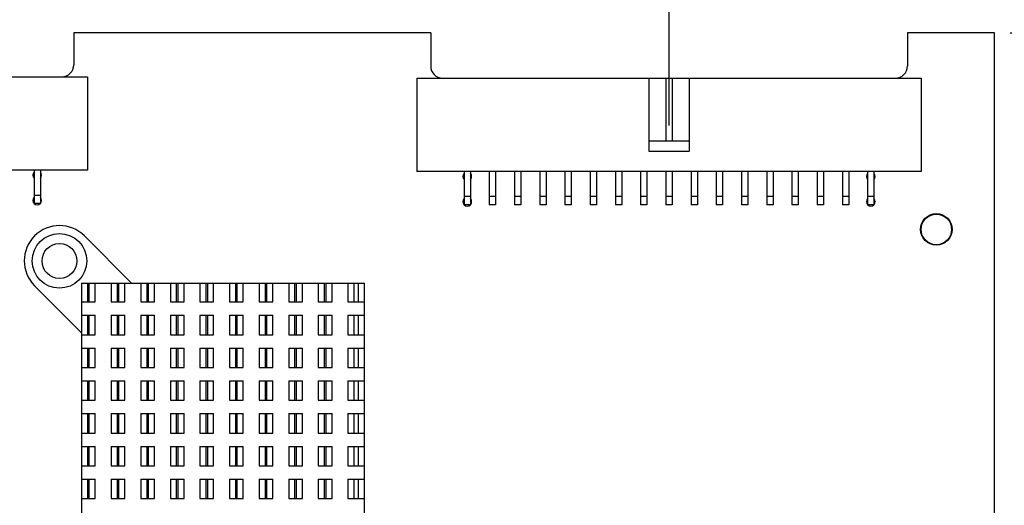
# Model space of a CAD drawing. Header units: inches. Extents: x 0.2 to 16.8, y 0.2 to 10.8.
# Tile 14 of 16: x 10.8 to 14.7, y 6.5 to 8.4. Entities that reach past the tile are written whole.
import ezdxf

# ---------------------------------------------------------------- set-up
doc = ezdxf.new("R2010")
doc.units = ezdxf.units.IN
doc.header["$LTSCALE"] = 0.935
doc.header["$MEASUREMENT"] = 0
doc.layers.get('0').update_dxf_attribs({"linetype": 'CONTINUOUS'})
doc.layers.add('DIMENSIONS', color=7, linetype='CONTINUOUS')
doc.styles.get("Standard").update_dxf_attribs({"font": 'txt', "width": 0.8})
doc.dimstyles.new('DIMSTYLE_1', dxfattribs={"dimtxt": 0.125, "dimasz": 0.18, "dimexe": 0.18, "dimexo": 0.0625, "dimgap": 0.09, "dimtad": 0, "dimtih": 1, "dimtoh": 1, "dimdec": 3, "dimzin": 4, "dimdsep": 46, "dimtxsty": 'STANDARD', "dimblk": '_FILLED', "dimblk1": '_FILLED', "dimblk2": '_FILLED', "dimcen": 0.09, "dimadec": 0, "dimazin": 0, "dimtp": 0.01, "dimtm": 0.01, "dimtfac": 1, "dimtdec": 3, "dimtofl": 0, "dimtmove": 0, "dimatfit": 3, "dimldrblk": '_FILLED', "dimfxl": 1, "dimtolj": 1, "dimtzin": 4, "dimarcsym": 0})

# ---------------------------------------------------------------- blocks, each defined once
blk = doc.blocks.new('_FILLED')
at = {"color": 0, "linetype": 'BYBLOCK'}
blk.add_solid([(0, 0), (-1, 0.174), (-1, -0.174)], dxfattribs=at)
blk = doc.blocks.new('*D2')
at = {"layer": 'DIMENSIONS', "color": 2, "linetype": 'CONTINUOUS'}
for p, q in [((14.7721, 8.3737), (15.829, 8.3737)), ((15.704, 8.3737), (15.704, 6.3107)), ((15.704, 3.9977), (15.704, 6.0607)), ((10.9891, 3.9977), (15.829, 3.9977))]:
    blk.add_line(p, q, dxfattribs=at)
at = {"layer": 'DIMENSIONS', "color": 2, "linetype": 'CONTINUOUS', "xscale": 0.18, "yscale": 0.18, "zscale": 0.18}
for p, rotation in [((15.704, 8.3737), 90), ((15.704, 3.9977), 270)]:
    blk.add_blockref('_FILLED', p, dxfattribs=dict(at, rotation=rotation))
at = {"layer": 'DIMENSIONS', "color": 2, "linetype": 'CONTINUOUS', "insert": (15.704, 6.2482), "char_height": 0.125, "width": 1.425, "attachment_point": 2, "line_spacing_factor": 0.9}
blk.add_mtext('4.376{\\Ftxt.shx;\\W1.000000;\\H0.125000; }[111.15]', dxfattribs=at)
blk = doc.blocks.new('*D3')
at = {"layer": 'DIMENSIONS', "color": 2, "linetype": 'CONTINUOUS'}
for p, q in [((7.7546, 7.91), (7.7546, 10.0642)), ((13.4196, 8.0072), (13.4196, 10.0642)), ((7.7546, 9.9392), (9.8121, 9.9392)), ((13.4196, 9.9392), (11.3621, 9.9392))]:
    blk.add_line(p, q, dxfattribs=at)
at = {"layer": 'DIMENSIONS', "color": 2, "linetype": 'CONTINUOUS', "xscale": 0.18, "yscale": 0.18, "zscale": 0.18, "rotation": 180}
blk.add_blockref('_FILLED', (7.7546, 9.9392), dxfattribs=at)
at = {"layer": 'DIMENSIONS', "color": 2, "linetype": 'CONTINUOUS', "xscale": 0.18, "yscale": 0.18, "zscale": 0.18}
blk.add_blockref('_FILLED', (13.4196, 9.9392), dxfattribs=at)
at = {"layer": 'DIMENSIONS', "color": 2, "linetype": 'CONTINUOUS', "insert": (10.5871, 10.0017), "char_height": 0.125, "width": 1.425, "attachment_point": 2, "line_spacing_factor": 0.9}
blk.add_mtext('5.665{\\Ftxt.shx;\\W1.000000;\\H0.125000; }[143.89]', dxfattribs=at)

msp = doc.modelspace()

# ---------------------------------------------------------------- linework, layer by layer
at = {"color": 7, "linetype": 'CONTINUOUS'}
for p, q in [((11.0596, 8.3737), (11.0596, 8.2467)), ((12.4746, 8.3737), (11.0596, 8.3737)), ((12.4746, 8.3737), (12.4746, 8.2417)), ((14.7096, 8.3737), (14.3646, 8.3737)), ((14.3646, 8.3737), (14.3646, 8.2417)), ((14.7096, 4.4997), (14.7096, 8.3737)), ((8.3146, 8.1997), (11.1146, 8.1997)), ((11.1146, 8.1997), (11.1146, 7.8297)), ((12.4196, 8.1947), (12.4196, 7.8247)), ((12.4196, 8.1947), (14.4196, 8.1947)), ((13.3396, 8.1947), (13.3396, 7.9047)), ((13.4071, 8.1947), (13.4071, 7.9447)), ((13.4321, 8.1947), (13.4321, 7.9447)), ((13.4996, 8.1947), (13.4996, 7.9047)), ((14.4196, 8.1947), (14.4196, 7.8247)), ((13.4996, 7.9447), (13.3396, 7.9447)), ((13.3396, 7.9047), (13.4996, 7.9047)), ((11.1146, 7.8297), (8.3146, 7.8297)), ((10.9021, 7.8297), (10.9021, 7.6972)), ((10.9271, 7.8297), (10.9271, 7.6972)), ((14.4196, 7.8247), (12.4196, 7.8247)), ((12.6071, 7.8247), (12.6071, 7.6922)), ((12.6321, 7.8247), (12.6321, 7.6922)), ((12.7071, 7.8247), (12.7071, 7.6922)), ((12.7321, 7.8247), (12.7321, 7.6922)), ((12.8071, 7.8247), (12.8071, 7.6922)), ((12.8321, 7.8247), (12.8321, 7.6922)), ((12.9071, 7.8247), (12.9071, 7.6922)), ((12.9321, 7.8247), (12.9321, 7.6922)), ((13.0071, 7.8247), (13.0071, 7.6922)), ((13.0321, 7.8247), (13.0321, 7.6922)), ((13.1071, 7.8247), (13.1071, 7.6922)), ((13.1321, 7.8247), (13.1321, 7.6922)), ((13.2071, 7.8247), (13.2071, 7.6922)), ((13.2321, 7.8247), (13.2321, 7.6922)), ((13.3071, 7.8247), (13.3071, 7.6922)), ((13.3321, 7.8247), (13.3321, 7.6922)), ((13.4071, 7.8247), (13.4071, 7.6922)), ((13.4321, 7.8247), (13.4321, 7.6922)), ((13.5071, 7.8247), (13.5071, 7.6922)), ((13.5321, 7.8247), (13.5321, 7.6922)), ((13.6071, 7.8247), (13.6071, 7.6922)), ((13.6321, 7.8247), (13.6321, 7.6922)), ((13.7071, 7.8247), (13.7071, 7.6922)), ((13.7321, 7.8247), (13.7321, 7.6922)), ((13.8071, 7.8247), (13.8071, 7.6922)), ((13.8321, 7.8247), (13.8321, 7.6922)), ((13.9071, 7.8247), (13.9071, 7.6922)), ((13.9321, 7.8247), (13.9321, 7.6922)), ((14.0071, 7.8247), (14.0071, 7.6922)), ((14.0321, 7.8247), (14.0321, 7.6922)), ((14.1071, 7.8247), (14.1071, 7.6922)), ((14.1321, 7.8247), (14.1321, 7.6922)), ((14.2071, 7.8247), (14.2071, 7.6922)), ((14.2321, 7.8247), (14.2321, 7.6922)), ((10.9271, 7.7297), (10.9021, 7.7297)), ((10.9271, 7.6972), (10.9021, 7.6972)), ((12.6321, 7.7247), (12.6071, 7.7247)), ((12.6321, 7.6922), (12.6071, 7.6922)), ((12.7321, 7.7247), (12.7071, 7.7247)), ((12.7321, 7.6922), (12.7071, 7.6922)), ((12.8321, 7.7247), (12.8071, 7.7247)), ((12.8321, 7.6922), (12.8071, 7.6922)), ((12.9321, 7.7247), (12.9071, 7.7247)), ((12.9321, 7.6922), (12.9071, 7.6922)), ((13.0321, 7.7247), (13.0071, 7.7247)), ((13.0321, 7.6922), (13.0071, 7.6922)), ((13.1321, 7.7247), (13.1071, 7.7247)), ((13.1321, 7.6922), (13.1071, 7.6922)), ((13.2321, 7.7247), (13.2071, 7.7247)), ((13.2321, 7.6922), (13.2071, 7.6922)), ((13.3321, 7.7247), (13.3071, 7.7247)), ((13.3321, 7.6922), (13.3071, 7.6922)), ((13.4321, 7.7247), (13.4071, 7.7247)), ((13.4321, 7.6922), (13.4071, 7.6922)), ((13.5321, 7.7247), (13.5071, 7.7247)), ((13.5321, 7.6922), (13.5071, 7.6922)), ((13.6321, 7.7247), (13.6071, 7.7247)), ((13.6321, 7.6922), (13.6071, 7.6922)), ((13.7321, 7.7247), (13.7071, 7.7247)), ((13.7321, 7.6922), (13.7071, 7.6922)), ((13.8321, 7.7247), (13.8071, 7.7247)), ((13.8321, 7.6922), (13.8071, 7.6922)), ((13.9321, 7.7247), (13.9071, 7.7247)), ((13.9321, 7.6922), (13.9071, 7.6922)), ((14.0321, 7.7247), (14.0071, 7.7247)), ((14.0321, 7.6922), (14.0071, 7.6922)), ((14.1321, 7.7247), (14.1071, 7.7247)), ((14.1321, 7.6922), (14.1071, 7.6922)), ((14.2321, 7.7247), (14.2071, 7.7247)), ((14.2321, 7.6922), (14.2071, 7.6922)), ((11.1017, 7.5688), (11.2881, 7.3824)), ((11.0905, 7.3824), (11.0905, 6.2603)), ((11.0905, 7.3824), (12.2125, 7.3824)), ((11.1141, 7.3824), (11.1141, 7.3076)), ((11.1212, 7.3076), (11.1212, 7.3824)), ((11.1448, 7.3076), (11.1448, 7.3824)), ((11.2078, 7.3824), (11.2078, 7.3076)), ((11.2314, 7.3824), (11.2314, 7.3076)), ((11.2385, 7.3076), (11.2385, 7.3824)), ((11.2621, 7.3076), (11.2621, 7.3824)), ((11.3251, 7.3824), (11.3251, 7.3076)), ((11.3487, 7.3824), (11.3487, 7.3076)), ((11.3558, 7.3076), (11.3558, 7.3824)), ((11.3794, 7.3076), (11.3794, 7.3824)), ((11.4424, 7.3824), (11.4424, 7.3076)), ((11.466, 7.3824), (11.466, 7.3076)), ((11.4731, 7.3076), (11.4731, 7.3824)), ((11.4968, 7.3076), (11.4968, 7.3824)), ((11.5597, 7.3824), (11.5597, 7.3076)), ((11.5834, 7.3824), (11.5834, 7.3076)), ((11.5905, 7.3076), (11.5905, 7.3824)), ((11.6141, 7.3076), (11.6141, 7.3824)), ((11.6771, 7.3824), (11.6771, 7.3076)), ((11.7007, 7.3824), (11.7007, 7.3076)), ((11.7078, 7.3076), (11.7078, 7.3824)), ((11.7314, 7.3076), (11.7314, 7.3824)), ((11.7944, 7.3824), (11.7944, 7.3076)), ((11.818, 7.3824), (11.818, 7.3076)), ((11.8251, 7.3076), (11.8251, 7.3824)), ((11.8487, 7.3076), (11.8487, 7.3824)), ((11.9117, 7.3824), (11.9117, 7.3076)), ((11.9353, 7.3824), (11.9353, 7.3076)), ((11.9424, 7.3076), (11.9424, 7.3824)), ((11.966, 7.3076), (11.966, 7.3824)), ((12.029, 7.3824), (12.029, 7.3076)), ((12.0527, 7.3824), (12.0527, 7.3076)), ((12.0597, 7.3076), (12.0597, 7.3824)), ((12.0834, 7.3076), (12.0834, 7.3824)), ((12.1464, 7.3824), (12.1464, 7.3076)), ((12.17, 7.3824), (12.17, 7.3076)), ((12.1889, 7.3076), (12.1889, 7.3824)), ((12.2125, 6.2603), (12.2125, 7.3824)), ((11.0905, 7.1847), (10.904, 7.3711)), ((11.0905, 7.3076), (11.1448, 7.3076)), ((11.2078, 7.3076), (11.2621, 7.3076)), ((11.3251, 7.3076), (11.3794, 7.3076)), ((11.4424, 7.3076), (11.4968, 7.3076)), ((11.5597, 7.3076), (11.6141, 7.3076)), ((11.6771, 7.3076), (11.7314, 7.3076)), ((11.7944, 7.3076), (11.8487, 7.3076)), ((11.9117, 7.3076), (11.966, 7.3076)), ((12.029, 7.3076), (12.0834, 7.3076)), ((12.1464, 7.3076), (12.2125, 7.3076)), ((11.0905, 7.2544), (11.1448, 7.2544)), ((11.1141, 7.2544), (11.1141, 7.1776)), ((11.1212, 7.1776), (11.1212, 7.2544)), ((11.1448, 7.1776), (11.1448, 7.2544)), ((11.2078, 7.2544), (11.2078, 7.1776)), ((11.2078, 7.2544), (11.2621, 7.2544)), ((11.2314, 7.2544), (11.2314, 7.1776)), ((11.2385, 7.1776), (11.2385, 7.2544)), ((11.2621, 7.1776), (11.2621, 7.2544)), ((11.3251, 7.2544), (11.3251, 7.1776)), ((11.3251, 7.2544), (11.3794, 7.2544)), ((11.3487, 7.2544), (11.3487, 7.1776)), ((11.3558, 7.1776), (11.3558, 7.2544)), ((11.3794, 7.1776), (11.3794, 7.2544)), ((11.4424, 7.2544), (11.4424, 7.1776)), ((11.4424, 7.2544), (11.4968, 7.2544)), ((11.466, 7.2544), (11.466, 7.1776)), ((11.4731, 7.1776), (11.4731, 7.2544)), ((11.4968, 7.1776), (11.4968, 7.2544)), ((11.5597, 7.2544), (11.5597, 7.1776)), ((11.5597, 7.2544), (11.6141, 7.2544)), ((11.5834, 7.2544), (11.5834, 7.1776)), ((11.5905, 7.1776), (11.5905, 7.2544)), ((11.6141, 7.1776), (11.6141, 7.2544)), ((11.6771, 7.2544), (11.6771, 7.1776)), ((11.6771, 7.2544), (11.7314, 7.2544)), ((11.7007, 7.2544), (11.7007, 7.1776)), ((11.7078, 7.1776), (11.7078, 7.2544)), ((11.7314, 7.1776), (11.7314, 7.2544)), ((11.7944, 7.2544), (11.7944, 7.1776)), ((11.7944, 7.2544), (11.8487, 7.2544)), ((11.818, 7.2544), (11.818, 7.1776)), ((11.8251, 7.1776), (11.8251, 7.2544)), ((11.8487, 7.1776), (11.8487, 7.2544)), ((11.9117, 7.2544), (11.9117, 7.1776)), ((11.9117, 7.2544), (11.966, 7.2544)), ((11.9353, 7.2544), (11.9353, 7.1776)), ((11.9424, 7.1776), (11.9424, 7.2544)), ((11.966, 7.1776), (11.966, 7.2544)), ((12.029, 7.2544), (12.029, 7.1776)), ((12.029, 7.2544), (12.0834, 7.2544)), ((12.0527, 7.2544), (12.0527, 7.1776)), ((12.0597, 7.1776), (12.0597, 7.2544)), ((12.0834, 7.1776), (12.0834, 7.2544)), ((12.1464, 7.2544), (12.1464, 7.1776)), ((12.1464, 7.2544), (12.2125, 7.2544)), ((12.17, 7.2544), (12.17, 7.1776)), ((12.1889, 7.1776), (12.1889, 7.2544)), ((11.0905, 7.1776), (11.1448, 7.1776)), ((11.2078, 7.1776), (11.2621, 7.1776)), ((11.3251, 7.1776), (11.3794, 7.1776)), ((11.4424, 7.1776), (11.4968, 7.1776)), ((11.5597, 7.1776), (11.6141, 7.1776)), ((11.6771, 7.1776), (11.7314, 7.1776)), ((11.7944, 7.1776), (11.8487, 7.1776)), ((11.9117, 7.1776), (11.966, 7.1776)), ((12.029, 7.1776), (12.0834, 7.1776)), ((12.1464, 7.1776), (12.2125, 7.1776)), ((11.0905, 7.1245), (11.1448, 7.1245)), ((11.1141, 7.1245), (11.1141, 7.0477)), ((11.1212, 7.0477), (11.1212, 7.1245)), ((11.1448, 7.0477), (11.1448, 7.1245)), ((11.2078, 7.1245), (11.2078, 7.0477)), ((11.2078, 7.1245), (11.2621, 7.1245)), ((11.2314, 7.1245), (11.2314, 7.0477)), ((11.2385, 7.0477), (11.2385, 7.1245)), ((11.2621, 7.0477), (11.2621, 7.1245)), ((11.3251, 7.1245), (11.3251, 7.0477)), ((11.3251, 7.1245), (11.3794, 7.1245)), ((11.3487, 7.1245), (11.3487, 7.0477)), ((11.3558, 7.0477), (11.3558, 7.1245)), ((11.3794, 7.0477), (11.3794, 7.1245)), ((11.4424, 7.1245), (11.4424, 7.0477)), ((11.4424, 7.1245), (11.4968, 7.1245)), ((11.466, 7.1245), (11.466, 7.0477)), ((11.4731, 7.0477), (11.4731, 7.1245)), ((11.4968, 7.0477), (11.4968, 7.1245)), ((11.5597, 7.1245), (11.5597, 7.0477)), ((11.5597, 7.1245), (11.6141, 7.1245)), ((11.5834, 7.1245), (11.5834, 7.0477)), ((11.5905, 7.0477), (11.5905, 7.1245)), ((11.6141, 7.0477), (11.6141, 7.1245)), ((11.6771, 7.1245), (11.6771, 7.0477)), ((11.6771, 7.1245), (11.7314, 7.1245)), ((11.7007, 7.1245), (11.7007, 7.0477)), ((11.7078, 7.0477), (11.7078, 7.1245)), ((11.7314, 7.0477), (11.7314, 7.1245)), ((11.7944, 7.1245), (11.7944, 7.0477)), ((11.7944, 7.1245), (11.8487, 7.1245)), ((11.818, 7.1245), (11.818, 7.0477)), ((11.8251, 7.0477), (11.8251, 7.1245)), ((11.8487, 7.0477), (11.8487, 7.1245)), ((11.9117, 7.1245), (11.9117, 7.0477)), ((11.9117, 7.1245), (11.966, 7.1245)), ((11.9353, 7.1245), (11.9353, 7.0477)), ((11.9424, 7.0477), (11.9424, 7.1245)), ((11.966, 7.0477), (11.966, 7.1245)), ((12.029, 7.1245), (12.029, 7.0477)), ((12.029, 7.1245), (12.0834, 7.1245)), ((12.0527, 7.1245), (12.0527, 7.0477)), ((12.0597, 7.0477), (12.0597, 7.1245)), ((12.0834, 7.0477), (12.0834, 7.1245)), ((12.1464, 7.1245), (12.1464, 7.0477)), ((12.1464, 7.1245), (12.2125, 7.1245)), ((12.17, 7.1245), (12.17, 7.0477)), ((12.1889, 7.0477), (12.1889, 7.1245)), ((11.0905, 7.0477), (11.1448, 7.0477)), ((11.2078, 7.0477), (11.2621, 7.0477)), ((11.3251, 7.0477), (11.3794, 7.0477)), ((11.4424, 7.0477), (11.4968, 7.0477)), ((11.5597, 7.0477), (11.6141, 7.0477)), ((11.6771, 7.0477), (11.7314, 7.0477)), ((11.7944, 7.0477), (11.8487, 7.0477)), ((11.9117, 7.0477), (11.966, 7.0477)), ((12.029, 7.0477), (12.0834, 7.0477)), ((12.1464, 7.0477), (12.2125, 7.0477)), ((11.0905, 6.9946), (11.1448, 6.9946)), ((11.1141, 6.9946), (11.1141, 6.9178)), ((11.1212, 6.9178), (11.1212, 6.9946)), ((11.1448, 6.9178), (11.1448, 6.9946)), ((11.2078, 6.9946), (11.2078, 6.9178)), ((11.2078, 6.9946), (11.2621, 6.9946)), ((11.2314, 6.9946), (11.2314, 6.9178)), ((11.2385, 6.9178), (11.2385, 6.9946)), ((11.2621, 6.9178), (11.2621, 6.9946)), ((11.3251, 6.9946), (11.3251, 6.9178)), ((11.3251, 6.9946), (11.3794, 6.9946)), ((11.3487, 6.9946), (11.3487, 6.9178)), ((11.3558, 6.9178), (11.3558, 6.9946)), ((11.3794, 6.9178), (11.3794, 6.9946)), ((11.4424, 6.9946), (11.4424, 6.9178)), ((11.4424, 6.9946), (11.4968, 6.9946)), ((11.466, 6.9946), (11.466, 6.9178)), ((11.4731, 6.9178), (11.4731, 6.9946)), ((11.4968, 6.9178), (11.4968, 6.9946)), ((11.5597, 6.9946), (11.5597, 6.9178)), ((11.5597, 6.9946), (11.6141, 6.9946)), ((11.5834, 6.9946), (11.5834, 6.9178)), ((11.5905, 6.9178), (11.5905, 6.9946)), ((11.6141, 6.9178), (11.6141, 6.9946)), ((11.6771, 6.9946), (11.6771, 6.9178)), ((11.6771, 6.9946), (11.7314, 6.9946)), ((11.7007, 6.9946), (11.7007, 6.9178)), ((11.7078, 6.9178), (11.7078, 6.9946)), ((11.7314, 6.9178), (11.7314, 6.9946)), ((11.7944, 6.9946), (11.7944, 6.9178)), ((11.7944, 6.9946), (11.8487, 6.9946)), ((11.818, 6.9946), (11.818, 6.9178)), ((11.8251, 6.9178), (11.8251, 6.9946)), ((11.8487, 6.9178), (11.8487, 6.9946)), ((11.9117, 6.9946), (11.9117, 6.9178)), ((11.9117, 6.9946), (11.966, 6.9946)), ((11.9353, 6.9946), (11.9353, 6.9178)), ((11.9424, 6.9178), (11.9424, 6.9946)), ((11.966, 6.9178), (11.966, 6.9946)), ((12.029, 6.9946), (12.029, 6.9178)), ((12.029, 6.9946), (12.0834, 6.9946)), ((12.0527, 6.9946), (12.0527, 6.9178)), ((12.0597, 6.9178), (12.0597, 6.9946)), ((12.0834, 6.9178), (12.0834, 6.9946)), ((12.1464, 6.9946), (12.1464, 6.9178)), ((12.1464, 6.9946), (12.2125, 6.9946)), ((12.17, 6.9946), (12.17, 6.9178)), ((12.1889, 6.9178), (12.1889, 6.9946)), ((11.0905, 6.9178), (11.1448, 6.9178)), ((11.2078, 6.9178), (11.2621, 6.9178)), ((11.3251, 6.9178), (11.3794, 6.9178)), ((11.4424, 6.9178), (11.4968, 6.9178)), ((11.5597, 6.9178), (11.6141, 6.9178)), ((11.6771, 6.9178), (11.7314, 6.9178)), ((11.7944, 6.9178), (11.8487, 6.9178)), ((11.9117, 6.9178), (11.966, 6.9178)), ((12.029, 6.9178), (12.0834, 6.9178)), ((12.1464, 6.9178), (12.2125, 6.9178)), ((11.0905, 6.8646), (11.1448, 6.8646)), ((11.1141, 6.8646), (11.1141, 6.7879)), ((11.1212, 6.7879), (11.1212, 6.8646)), ((11.1448, 6.7879), (11.1448, 6.8646)), ((11.2078, 6.8646), (11.2078, 6.7879)), ((11.2078, 6.8646), (11.2621, 6.8646)), ((11.2314, 6.8646), (11.2314, 6.7879)), ((11.2385, 6.7879), (11.2385, 6.8646)), ((11.2621, 6.7879), (11.2621, 6.8646)), ((11.3251, 6.8646), (11.3251, 6.7879)), ((11.3251, 6.8646), (11.3794, 6.8646)), ((11.3487, 6.8646), (11.3487, 6.7879)), ((11.3558, 6.7879), (11.3558, 6.8646)), ((11.3794, 6.7879), (11.3794, 6.8646)), ((11.4424, 6.8646), (11.4424, 6.7879)), ((11.4424, 6.8646), (11.4968, 6.8646)), ((11.466, 6.8646), (11.466, 6.7879)), ((11.4731, 6.7879), (11.4731, 6.8646)), ((11.4968, 6.7879), (11.4968, 6.8646)), ((11.5597, 6.8646), (11.5597, 6.7879)), ((11.5597, 6.8646), (11.6141, 6.8646)), ((11.5834, 6.8646), (11.5834, 6.7879)), ((11.5905, 6.7879), (11.5905, 6.8646)), ((11.6141, 6.7879), (11.6141, 6.8646)), ((11.6771, 6.8646), (11.6771, 6.7879)), ((11.6771, 6.8646), (11.7314, 6.8646)), ((11.7007, 6.8646), (11.7007, 6.7879)), ((11.7078, 6.7879), (11.7078, 6.8646)), ((11.7314, 6.7879), (11.7314, 6.8646)), ((11.7944, 6.8646), (11.7944, 6.7879)), ((11.7944, 6.8646), (11.8487, 6.8646)), ((11.818, 6.8646), (11.818, 6.7879)), ((11.8251, 6.7879), (11.8251, 6.8646)), ((11.8487, 6.7879), (11.8487, 6.8646)), ((11.9117, 6.8646), (11.9117, 6.7879)), ((11.9117, 6.8646), (11.966, 6.8646)), ((11.9353, 6.8646), (11.9353, 6.7879)), ((11.9424, 6.7879), (11.9424, 6.8646)), ((11.966, 6.7879), (11.966, 6.8646)), ((12.029, 6.8646), (12.029, 6.7879)), ((12.029, 6.8646), (12.0834, 6.8646)), ((12.0527, 6.8646), (12.0527, 6.7879)), ((12.0597, 6.7879), (12.0597, 6.8646)), ((12.0834, 6.7879), (12.0834, 6.8646)), ((12.1464, 6.8646), (12.1464, 6.7879)), ((12.1464, 6.8646), (12.2125, 6.8646)), ((12.17, 6.8646), (12.17, 6.7879)), ((12.1889, 6.7879), (12.1889, 6.8646)), ((11.0905, 6.7879), (11.1448, 6.7879)), ((11.2078, 6.7879), (11.2621, 6.7879)), ((11.3251, 6.7879), (11.3794, 6.7879)), ((11.4424, 6.7879), (11.4968, 6.7879)), ((11.5597, 6.7879), (11.6141, 6.7879)), ((11.6771, 6.7879), (11.7314, 6.7879)), ((11.7944, 6.7879), (11.8487, 6.7879)), ((11.9117, 6.7879), (11.966, 6.7879)), ((12.029, 6.7879), (12.0834, 6.7879)), ((12.1464, 6.7879), (12.2125, 6.7879)), ((11.0905, 6.7347), (11.1448, 6.7347)), ((11.1141, 6.7347), (11.1141, 6.658)), ((11.1212, 6.658), (11.1212, 6.7347)), ((11.1448, 6.658), (11.1448, 6.7347)), ((11.2078, 6.7347), (11.2078, 6.658)), ((11.2078, 6.7347), (11.2621, 6.7347)), ((11.2314, 6.7347), (11.2314, 6.658)), ((11.2385, 6.658), (11.2385, 6.7347)), ((11.2621, 6.658), (11.2621, 6.7347)), ((11.3251, 6.7347), (11.3251, 6.658)), ((11.3251, 6.7347), (11.3794, 6.7347)), ((11.3487, 6.7347), (11.3487, 6.658)), ((11.3558, 6.658), (11.3558, 6.7347)), ((11.3794, 6.658), (11.3794, 6.7347)), ((11.4424, 6.7347), (11.4424, 6.658)), ((11.4424, 6.7347), (11.4968, 6.7347)), ((11.466, 6.7347), (11.466, 6.658)), ((11.4731, 6.658), (11.4731, 6.7347)), ((11.4968, 6.658), (11.4968, 6.7347)), ((11.5597, 6.7347), (11.5597, 6.658)), ((11.5597, 6.7347), (11.6141, 6.7347)), ((11.5834, 6.7347), (11.5834, 6.658)), ((11.5905, 6.658), (11.5905, 6.7347)), ((11.6141, 6.658), (11.6141, 6.7347)), ((11.6771, 6.7347), (11.6771, 6.658)), ((11.6771, 6.7347), (11.7314, 6.7347)), ((11.7007, 6.7347), (11.7007, 6.658)), ((11.7078, 6.658), (11.7078, 6.7347)), ((11.7314, 6.658), (11.7314, 6.7347)), ((11.7944, 6.7347), (11.7944, 6.658)), ((11.7944, 6.7347), (11.8487, 6.7347)), ((11.818, 6.7347), (11.818, 6.658)), ((11.8251, 6.658), (11.8251, 6.7347)), ((11.8487, 6.658), (11.8487, 6.7347)), ((11.9117, 6.7347), (11.9117, 6.658)), ((11.9117, 6.7347), (11.966, 6.7347)), ((11.9353, 6.7347), (11.9353, 6.658)), ((11.9424, 6.658), (11.9424, 6.7347)), ((11.966, 6.658), (11.966, 6.7347)), ((12.029, 6.7347), (12.0834, 6.7347)), ((12.029, 6.7347), (12.029, 6.658)), ((12.0527, 6.7347), (12.0527, 6.658)), ((12.0597, 6.658), (12.0597, 6.7347)), ((12.0834, 6.658), (12.0834, 6.7347)), ((12.1464, 6.7347), (12.2125, 6.7347)), ((12.1464, 6.7347), (12.1464, 6.658)), ((12.17, 6.7347), (12.17, 6.658)), ((12.1889, 6.658), (12.1889, 6.7347)), ((11.0905, 6.658), (11.1448, 6.658)), ((11.2078, 6.658), (11.2621, 6.658)), ((11.3251, 6.658), (11.3794, 6.658)), ((11.4424, 6.658), (11.4968, 6.658)), ((11.5597, 6.658), (11.6141, 6.658)), ((11.6771, 6.658), (11.7314, 6.658)), ((11.7944, 6.658), (11.8487, 6.658)), ((11.9117, 6.658), (11.966, 6.658)), ((12.029, 6.658), (12.0834, 6.658)), ((12.1464, 6.658), (12.2125, 6.658)), ((11.0905, 6.6048), (11.1448, 6.6048)), ((11.1141, 6.6048), (11.1141, 6.528)), ((11.1212, 6.528), (11.1212, 6.6048)), ((11.1448, 6.528), (11.1448, 6.6048)), ((11.2078, 6.6048), (11.2078, 6.528)), ((11.2078, 6.6048), (11.2621, 6.6048)), ((11.2314, 6.6048), (11.2314, 6.528)), ((11.2385, 6.528), (11.2385, 6.6048)), ((11.2621, 6.528), (11.2621, 6.6048)), ((11.3251, 6.6048), (11.3251, 6.528)), ((11.3251, 6.6048), (11.3794, 6.6048)), ((11.3487, 6.6048), (11.3487, 6.528)), ((11.3558, 6.528), (11.3558, 6.6048)), ((11.3794, 6.528), (11.3794, 6.6048)), ((11.4424, 6.6048), (11.4424, 6.528)), ((11.4424, 6.6048), (11.4968, 6.6048)), ((11.466, 6.6048), (11.466, 6.528)), ((11.4731, 6.528), (11.4731, 6.6048)), ((11.4968, 6.528), (11.4968, 6.6048)), ((11.5597, 6.6048), (11.5597, 6.528)), ((11.5597, 6.6048), (11.6141, 6.6048)), ((11.5834, 6.6048), (11.5834, 6.528)), ((11.5905, 6.528), (11.5905, 6.6048)), ((11.6141, 6.528), (11.6141, 6.6048)), ((11.6771, 6.6048), (11.6771, 6.528)), ((11.6771, 6.6048), (11.7314, 6.6048)), ((11.7007, 6.6048), (11.7007, 6.528)), ((11.7078, 6.528), (11.7078, 6.6048)), ((11.7314, 6.528), (11.7314, 6.6048)), ((11.7944, 6.6048), (11.7944, 6.528)), ((11.7944, 6.6048), (11.8487, 6.6048)), ((11.818, 6.6048), (11.818, 6.528)), ((11.8251, 6.528), (11.8251, 6.6048)), ((11.8487, 6.528), (11.8487, 6.6048)), ((11.9117, 6.6048), (11.9117, 6.528)), ((11.9117, 6.6048), (11.966, 6.6048)), ((11.9353, 6.6048), (11.9353, 6.528)), ((11.9424, 6.528), (11.9424, 6.6048)), ((11.966, 6.528), (11.966, 6.6048)), ((12.029, 6.6048), (12.0834, 6.6048)), ((12.029, 6.6048), (12.029, 6.528)), ((12.0527, 6.6048), (12.0527, 6.528)), ((12.0597, 6.528), (12.0597, 6.6048)), ((12.0834, 6.528), (12.0834, 6.6048)), ((12.1464, 6.6048), (12.2125, 6.6048)), ((12.1464, 6.6048), (12.1464, 6.528)), ((12.17, 6.6048), (12.17, 6.528)), ((12.1889, 6.528), (12.1889, 6.6048)), ((11.0905, 6.528), (11.1448, 6.528)), ((11.2078, 6.528), (11.2621, 6.528)), ((11.3251, 6.528), (11.3794, 6.528)), ((11.4424, 6.528), (11.4968, 6.528)), ((11.5597, 6.528), (11.6141, 6.528)), ((11.6771, 6.528), (11.7314, 6.528)), ((11.7944, 6.528), (11.8487, 6.528)), ((11.9117, 6.528), (11.966, 6.528)), ((12.029, 6.528), (12.0834, 6.528)), ((12.1464, 6.528), (12.2125, 6.528))]:
    msp.add_line(p, q, dxfattribs=at)
for centre, radius in [((14.4796, 7.5947), 0.0625), ((14.4796, 7.5947), 0.0605), ((11.0029, 7.47), 0.1082), ((11.0029, 7.47), 0.0693)]:
    msp.add_circle(centre, radius, dxfattribs=at)
for centre, radius, start, end in [((11.0126, 8.2467), 0.047, 270, 360), ((12.5216, 8.2417), 0.047, 180, 270), ((14.3176, 8.2417), 0.047, 270, 360), ((10.9146, 7.8097), 0.0175, 135.5847, 224.4153), ((10.9146, 7.8097), 0.0175, 315.5847, 44.4153), ((12.6196, 7.8047), 0.0175, 135.5847, 224.4153), ((12.6196, 7.8047), 0.0175, 315.5847, 44.4153), ((14.2196, 7.8047), 0.0175, 135.5847, 224.4153), ((14.2196, 7.8047), 0.0175, 315.5847, 44.4153), ((10.9146, 7.7097), 0.0175, 135.5847, 224.4153), ((10.9146, 7.7097), 0.0175, 225.5847, 314.4153), ((10.9146, 7.7097), 0.0175, 315.5847, 44.4153), ((12.6196, 7.7047), 0.0175, 135.5847, 224.4153), ((12.6196, 7.7047), 0.0175, 225.5847, 314.4153), ((12.6196, 7.7047), 0.0175, 315.5847, 44.4153), ((14.2196, 7.7047), 0.0175, 135.5847, 224.4153), ((14.2196, 7.7047), 0.0175, 225.5847, 314.4153), ((14.2196, 7.7047), 0.0175, 315.5847, 44.4153), ((11.0029, 7.47), 0.1398, 45, 225)]:
    msp.add_arc(centre, radius, start, end, dxfattribs=at)

# ---------------------------------------------------------------- dimensions: what is measured, and where the dimension line sits
at = {"layer": 'DIMENSIONS', "color": 2, "linetype": 'CONTINUOUS'}
dim = msp.add_linear_dim(base=(13.4196, 9.9392), p1=(7.7546, 7.91), p2=(13.4196, 8.0072), dimstyle='DIMSTYLE_1', dxfattribs=at)
dim.commit()
dim.dimension.update_dxf_attribs({"geometry": '*D3', "text_midpoint": (10.4371, 9.9392), "dimtype": 160})
dim = msp.add_linear_dim(base=(15.704, 8.3737), p1=(10.9891, 3.9977), p2=(14.7721, 8.3737), angle=90, dimstyle='DIMSTYLE_1', dxfattribs=at)
dim.commit()
dim.dimension.update_dxf_attribs({"geometry": '*D2', "text_midpoint": (15.554, 6.1857), "dimtype": 160})

doc.saveas('drawing.dxf')
